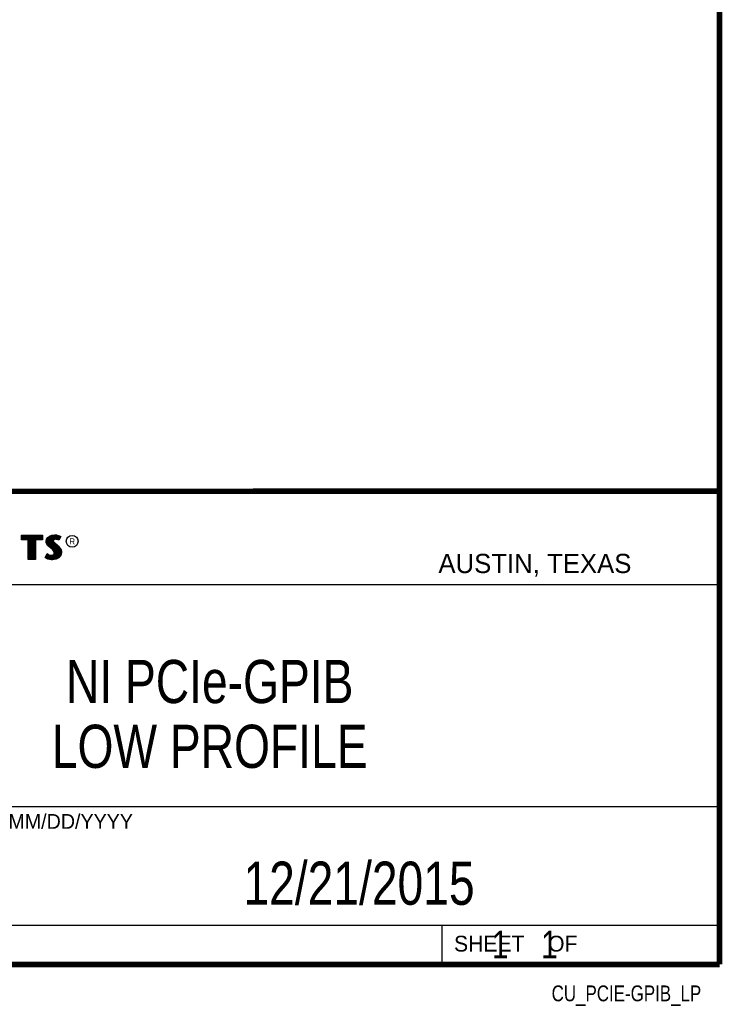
# Model space of a CAD drawing. Header units: inches. Extents: x 0.2 to 16.8, y 0.1 to 10.8.
# Tile 7 of 8: x 14.2 to 16.8, y 0.1 to 3.7. Entities that reach past the tile are written whole.
import ezdxf

# ---------------------------------------------------------------- set-up
doc = ezdxf.new("R2010")
doc.units = ezdxf.units.IN
doc.header["$LTSCALE"] = 0.935
doc.header["$MEASUREMENT"] = 0
doc.layers.get('0').update_dxf_attribs({"linetype": 'CONTINUOUS'})
doc.layers.add('DETAIL', color=7, linetype='CONTINUOUS')
doc.layers.add('NOTE', color=7, linetype='CONTINUOUS')
doc.styles.get("Standard").update_dxf_attribs({"font": 'txt', "width": 0.8})
doc.styles.add('TEXTSTYLE_2', font='txt')

msp = doc.modelspace()

# ---------------------------------------------------------------- linework, layer by layer
at = {"color": 2, "linetype": 'CONTINUOUS'}
for p, q in [((13.0652, 1.9695), (16.745, 1.9695)), ((16.745, 1.9695), (16.745, 0.2605)), ((14.2237, 1.8113), (14.3005, 1.8113)), ((14.2237, 1.795), (14.2237, 1.8113)), ((14.2488, 1.795), (14.2237, 1.795)), ((14.2262, 1.8087), (14.2979, 1.8087)), ((14.2262, 1.7975), (14.2262, 1.8087)), ((14.2514, 1.7975), (14.2262, 1.7975)), ((14.2282, 1.7975), (14.2282, 1.8087)), ((14.2317, 1.7975), (14.2317, 1.8087)), ((14.2351, 1.7975), (14.2351, 1.8087)), ((14.2386, 1.7975), (14.2386, 1.8087)), ((14.2421, 1.7975), (14.2421, 1.8087)), ((14.2456, 1.7975), (14.2456, 1.8087)), ((14.2488, 1.724), (14.2488, 1.795)), ((14.249, 1.7975), (14.249, 1.8087)), ((14.2514, 1.7975), (14.2525, 1.8087)), ((14.2514, 1.7266), (14.2514, 1.7975)), ((14.256, 1.7266), (14.256, 1.8087)), ((14.2595, 1.7266), (14.2595, 1.8087)), ((14.2629, 1.7266), (14.2629, 1.8087)), ((14.2664, 1.7266), (14.2664, 1.8087)), ((14.2699, 1.7266), (14.2699, 1.8087)), ((14.2727, 1.7975), (14.2734, 1.8087)), ((14.2979, 1.7975), (14.2727, 1.7975)), ((14.2727, 1.7975), (14.2727, 1.7266)), ((14.3005, 1.795), (14.2753, 1.795)), ((14.2753, 1.795), (14.2753, 1.724)), ((14.2768, 1.7975), (14.2768, 1.8087)), ((14.2803, 1.7975), (14.2803, 1.8087)), ((14.2838, 1.7975), (14.2838, 1.8087)), ((14.2873, 1.7975), (14.2873, 1.8087)), ((14.2907, 1.7975), (14.2907, 1.8087)), ((14.2942, 1.7975), (14.2942, 1.8087)), ((14.2979, 1.8087), (14.2979, 1.7975)), ((14.3005, 1.8113), (14.3005, 1.795)), ((14.3132, 1.7895), (14.3147, 1.797)), ((14.3138, 1.7838), (14.3132, 1.7895)), ((14.3158, 1.7787), (14.3138, 1.7838)), ((14.3147, 1.797), (14.3194, 1.8038)), ((14.3158, 1.7893), (14.3171, 1.796)), ((14.3163, 1.7844), (14.3158, 1.7893)), ((14.318, 1.7798), (14.3163, 1.7844)), ((14.3171, 1.796), (14.3212, 1.8021)), ((14.3186, 1.7785), (14.3186, 1.7981)), ((14.3194, 1.8038), (14.3255, 1.8083)), ((14.3212, 1.8021), (14.3268, 1.8061)), ((14.322, 1.7748), (14.322, 1.8026)), ((14.3255, 1.8083), (14.3342, 1.8118)), ((14.3255, 1.7713), (14.3255, 1.8052)), ((14.3268, 1.8061), (14.3349, 1.8093)), ((14.329, 1.7684), (14.329, 1.807)), ((14.3325, 1.7655), (14.3325, 1.8084)), ((14.3342, 1.8118), (14.3438, 1.8128)), ((14.3349, 1.8093), (14.3439, 1.8103)), ((14.337, 1.7936), (14.3359, 1.8094)), ((14.3359, 1.7626), (14.3368, 1.7911)), ((14.337, 1.7936), (14.3368, 1.7911)), ((14.3368, 1.7911), (14.3376, 1.7874)), ((14.3387, 1.7962), (14.337, 1.7936)), ((14.3376, 1.7874), (14.3413, 1.7829)), ((14.3411, 1.7979), (14.3387, 1.7962)), ((14.3395, 1.7928), (14.3393, 1.7913)), ((14.3393, 1.7913), (14.3399, 1.7886)), ((14.3394, 1.7967), (14.3394, 1.8098)), ((14.3394, 1.7594), (14.3394, 1.7852)), ((14.3405, 1.7944), (14.3395, 1.7928)), ((14.3399, 1.7886), (14.3431, 1.7847)), ((14.3422, 1.7956), (14.3405, 1.7944)), ((14.3442, 1.7988), (14.3411, 1.7979)), ((14.3413, 1.7829), (14.3529, 1.7732)), ((14.3447, 1.7964), (14.3422, 1.7956)), ((14.3429, 1.7984), (14.3429, 1.8102)), ((14.3429, 1.7552), (14.3429, 1.7815)), ((14.3431, 1.7847), (14.3546, 1.7751)), ((14.3438, 1.8128), (14.3503, 1.8124)), ((14.3439, 1.8103), (14.3499, 1.8099)), ((14.3474, 1.7992), (14.3442, 1.7988)), ((14.3474, 1.7967), (14.3447, 1.7964)), ((14.3464, 1.7991), (14.3464, 1.8101)), ((14.3506, 1.799), (14.3474, 1.7992)), ((14.3503, 1.7965), (14.3474, 1.7967)), ((14.3498, 1.7991), (14.3498, 1.8099)), ((14.3499, 1.8099), (14.3567, 1.8085)), ((14.3503, 1.8124), (14.3573, 1.8109)), ((14.3548, 1.7956), (14.3503, 1.7965)), ((14.3554, 1.7981), (14.3506, 1.799)), ((14.3533, 1.7985), (14.3533, 1.8092)), ((14.3572, 1.7949), (14.3548, 1.7956)), ((14.3583, 1.7972), (14.3554, 1.7981)), ((14.3567, 1.8085), (14.3607, 1.807)), ((14.3568, 1.7976), (14.3568, 1.8084)), ((14.3596, 1.7934), (14.3572, 1.7949)), ((14.3573, 1.8109), (14.3617, 1.8094)), ((14.3586, 1.797), (14.3583, 1.7972)), ((14.3631, 1.806), (14.3586, 1.797)), ((14.3665, 1.8071), (14.3596, 1.7934)), ((14.3603, 1.8003), (14.3603, 1.8072)), ((14.3607, 1.807), (14.3631, 1.806)), ((14.3617, 1.8094), (14.3665, 1.8071)), ((14.3185, 1.7748), (14.3158, 1.7787)), ((14.3204, 1.7764), (14.318, 1.7798)), ((14.3237, 1.7695), (14.3185, 1.7748)), ((14.3255, 1.7714), (14.3204, 1.7764)), ((14.3357, 1.7595), (14.3237, 1.7695)), ((14.3375, 1.7613), (14.3255, 1.7714)), ((14.3396, 1.7556), (14.3357, 1.7595)), ((14.3416, 1.7572), (14.3375, 1.7613)), ((14.3419, 1.752), (14.3396, 1.7556)), ((14.3442, 1.753), (14.3416, 1.7572)), ((14.3429, 1.7482), (14.3419, 1.752)), ((14.3422, 1.7445), (14.3429, 1.7482)), ((14.3455, 1.7483), (14.3442, 1.753)), ((14.3446, 1.7435), (14.3455, 1.7483)), ((14.3464, 1.7266), (14.3464, 1.7787)), ((14.3498, 1.7271), (14.3498, 1.7758)), ((14.3529, 1.7732), (14.356, 1.7701)), ((14.3533, 1.7293), (14.3533, 1.7728)), ((14.3546, 1.7751), (14.3578, 1.7719)), ((14.356, 1.7701), (14.359, 1.767)), ((14.3568, 1.7306), (14.3568, 1.7693)), ((14.3578, 1.7719), (14.3609, 1.7686)), ((14.359, 1.767), (14.3624, 1.7626)), ((14.3603, 1.7344), (14.3603, 1.7654)), ((14.3609, 1.7686), (14.3645, 1.764)), ((14.3624, 1.7626), (14.3649, 1.7576)), ((14.3637, 1.7383), (14.3649, 1.7576)), ((14.3645, 1.764), (14.3672, 1.7586)), ((14.3649, 1.7576), (14.3661, 1.7537)), ((14.3665, 1.7485), (14.3657, 1.7434)), ((14.3661, 1.7537), (14.3665, 1.7485)), ((14.3672, 1.7586), (14.3686, 1.7542)), ((14.369, 1.7484), (14.3681, 1.7427)), ((14.3686, 1.7542), (14.369, 1.7484)), ((14.2753, 1.724), (14.2488, 1.724)), ((14.2727, 1.7266), (14.2514, 1.7266)), ((14.3092, 1.7305), (14.317, 1.7449)), ((14.3141, 1.7272), (14.3092, 1.7305)), ((14.3125, 1.7314), (14.3178, 1.7412)), ((14.3153, 1.7295), (14.3125, 1.7314)), ((14.3189, 1.7253), (14.3141, 1.7272)), ((14.3151, 1.7296), (14.3151, 1.7361)), ((14.3197, 1.7277), (14.3153, 1.7295)), ((14.317, 1.7449), (14.3203, 1.7425)), ((14.3178, 1.7412), (14.319, 1.7404)), ((14.3186, 1.728), (14.319, 1.7404)), ((14.326, 1.7238), (14.3189, 1.7253)), ((14.319, 1.7404), (14.3226, 1.7385)), ((14.3264, 1.7263), (14.3197, 1.7277)), ((14.3203, 1.7425), (14.3236, 1.7409)), ((14.322, 1.7272), (14.322, 1.7387)), ((14.3226, 1.7385), (14.3274, 1.7369)), ((14.3236, 1.7409), (14.3279, 1.7394)), ((14.3255, 1.7264), (14.3255, 1.7376)), ((14.332, 1.7229), (14.326, 1.7238)), ((14.3322, 1.7254), (14.3264, 1.7263)), ((14.3274, 1.7369), (14.3318, 1.7364)), ((14.3279, 1.7394), (14.3318, 1.7389)), ((14.329, 1.7259), (14.329, 1.7367)), ((14.3318, 1.7389), (14.3354, 1.7392)), ((14.3318, 1.7364), (14.336, 1.7367)), ((14.3363, 1.7227), (14.332, 1.7229)), ((14.3362, 1.7253), (14.3322, 1.7254)), ((14.3325, 1.7254), (14.3325, 1.7363)), ((14.3354, 1.7392), (14.3381, 1.7403)), ((14.3359, 1.7252), (14.3359, 1.7367)), ((14.336, 1.7367), (14.3393, 1.738)), ((14.3492, 1.727), (14.3362, 1.7253)), ((14.35, 1.7245), (14.3363, 1.7227)), ((14.3381, 1.7403), (14.3407, 1.7421)), ((14.3393, 1.738), (14.3426, 1.7403)), ((14.3394, 1.7257), (14.3394, 1.7381)), ((14.3407, 1.7421), (14.3422, 1.7445)), ((14.3426, 1.7403), (14.3446, 1.7435)), ((14.3429, 1.7262), (14.3429, 1.7405)), ((14.358, 1.7319), (14.3492, 1.727)), ((14.3596, 1.7299), (14.35, 1.7245)), ((14.3631, 1.7376), (14.358, 1.7319)), ((14.3653, 1.7362), (14.3596, 1.7299)), ((14.3657, 1.7434), (14.3631, 1.7376)), ((14.3681, 1.7427), (14.3653, 1.7362)), ((13.0653, 1.6329), (16.75, 1.6329)), ((13.0652, 0.8295), (16.745, 0.8295)), ((13.0652, 0.4005), (16.745, 0.4005)), ((15.745, 0.4005), (15.745, 0.2605)), ((13.0652, 0.2605), (16.745, 0.2605)), ((15.7462, 0.2607), (16.7462, 0.2607)), ((15.7462, 0.2607), (15.7462, 0.2602)), ((15.7462, 0.2602), (16.7462, 0.2602)), ((16.7462, 0.2607), (16.7462, 0.2602))]:
    msp.add_line(p, q, dxfattribs=at)
at = {"color": 7, "linetype": 'CONTINUOUS', "const_width": 0.02}
for points in [[(16.75, 0.2586), (16.75, 10.7586)], [(11.4718, 1.9702), (16.75, 1.9707)], [(0.25, 0.2586), (16.75, 0.2586)]]:
    msp.add_lwpolyline(points, dxfattribs=at)
at = {"color": 2, "linetype": 'CONTINUOUS'}
msp.add_circle((14.4074, 1.7896), 0.0215, dxfattribs=at)

# ---------------------------------------------------------------- texts
at = {"color": 2, "linetype": 'CONTINUOUS', "attachment_point": 1, "line_spacing_factor": 0.9, "style": 'TEXTSTYLE_2'}
for s, insert, char_height, width in [('R', (14.3971, 1.8), 0.0217, 0.021738), ('AUSTIN, TEXAS', (15.7327, 1.7441), 0.069617, 0.905021), ('MM/DD/YYYY', (14.1765, 0.8027), 0.05325, 0.53254), ('SHEET    OF', (15.7892, 0.3625), 0.057262, 0.629882)]:
    msp.add_mtext(s, dxfattribs=dict(at, insert=insert, char_height=char_height, width=width))
at = {"layer": 'DETAIL', "color": 7, "linetype": 'CONTINUOUS', "insert": (15.8075, 0.3805), "char_height": 0.1, "width": 0.8, "attachment_point": 1, "line_spacing_factor": 0.9}
msp.add_mtext('    1    1', dxfattribs=at)
at = {"layer": 'DETAIL', "color": 2, "linetype": 'CONTINUOUS', "insert": (16.6837, 0.1826), "char_height": 0.057262, "width": 0.687144, "attachment_point": 3, "line_spacing_factor": 0.9}
msp.add_mtext('CU_PCIE-GPIB_LP', dxfattribs=at)
at = {"layer": 'NOTE', "color": 7, "linetype": 'CONTINUOUS', "char_height": 0.15625, "attachment_point": 2, "line_spacing_factor": 0.9}
for s, insert, width in [('NI PCIe-GPIB\\PLOW PROFILE', (14.9051, 1.3603), 1.5), ('12/21/2015 ', (15.4455, 0.6307), 1.375)]:
    msp.add_mtext(s, dxfattribs=dict(at, insert=insert, width=width))

doc.saveas('drawing.dxf')
